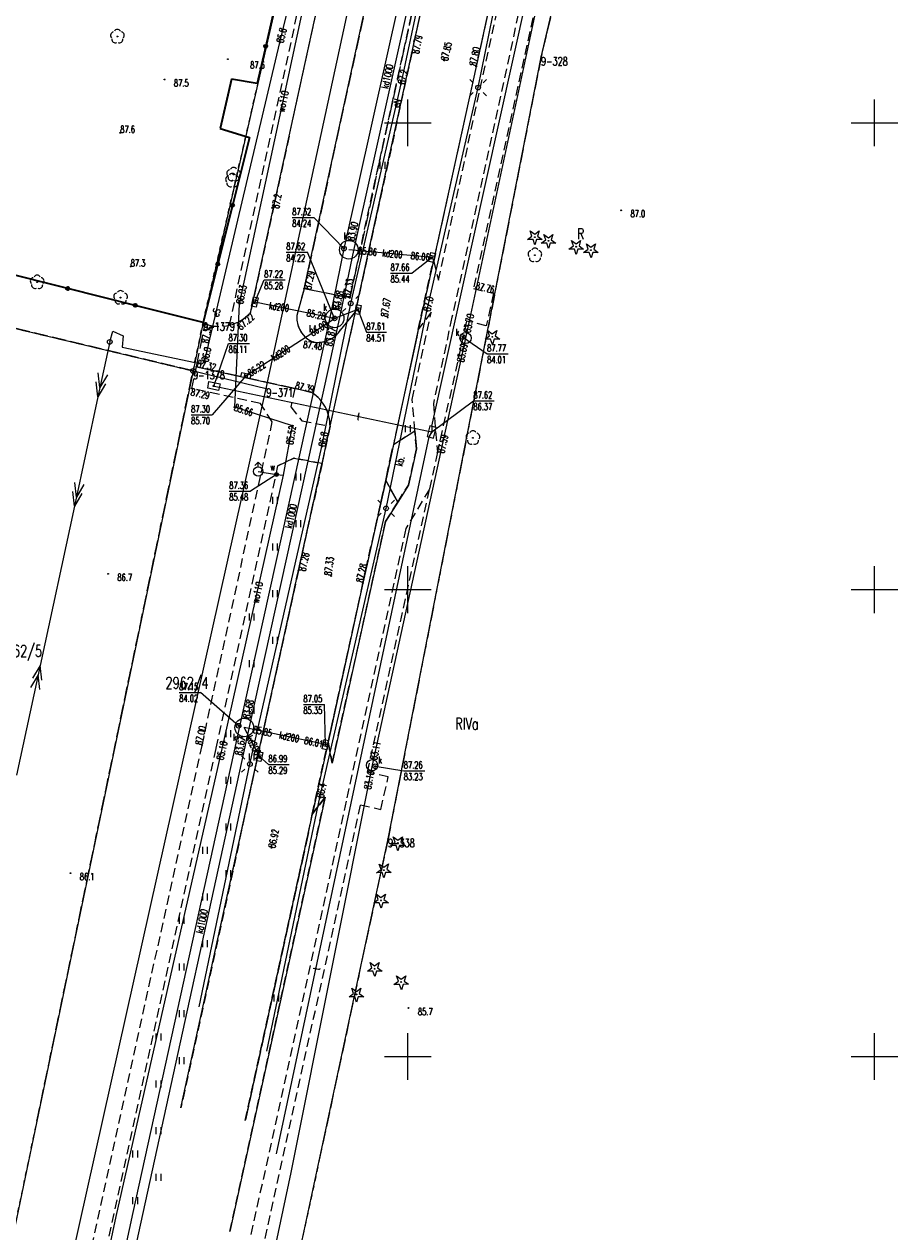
# Model space of a CAD drawing. Header units: metres. Extents: x 7427346 to 7428402, y 5774471 to 5775252.
# Tile 16 of 21: x 7427909 to 7428002, y 5774731 to 5774861. Entities that reach past the tile are written whole.
import ezdxf
from ezdxf.enums import TextEntityAlignment as Align

# ---------------------------------------------------------------- set-up
doc = ezdxf.new("R2010")
doc.units = ezdxf.units.M
for name, pattern in [('1', [0]), ('2_14', [1, -1]), ('2_OTKC', [1.5, 1, -0.5]), ('2_OTKG', [1.5, 1, -0.5]), ('2_OTKJ', [2, 1.5, -0.5]), ('2_OTKK', [0]), ('2_OTKU', [2, 1.5, -0.5]), ('2_OTZI', [1.5, 1, -0.5]), ('2_OTZT', [1.5, 1, -0.5]), ('4_SUEP_A', [0]), ('4_SUKP', [0]), ('4_SUPK', [0]), ('4_SUTP_A', [0]), ('4_SUWP', [0]), ('GDE', [0]), ('GUK', [2, 1.5, -0.5]), ('GUZ', [1, 0.5, -0.5])]:
    doc.linetypes.add(name, pattern=pattern)
doc.layers.get('0').update_dxf_attribs({"color": 250, "linetype": 'CONTINUOUS', "lineweight": 100})
for name, color, linetype, lineweight in [('Dzialki', 7, 'GDE', 18), ('Kontury', 3, 'GUK', 18), ('Numery_dzialek', 7, 'CONTINUOUS', 13), ('Numery_konturow', 3, 'CONTINUOUS', 13), ('Numery_punktow', 7, 'CONTINUOUS', 9), ('Numery_uzytkow', 3, 'CONTINUOUS', 13), ('OTK_E_T_3', 7, 'CONTINUOUS', 0), ('OTK_L_0', 7, '2_OTKJ', 18), ('OTK_L_1', 7, '2_OTKK', 25), ('OTK_L_2', 7, '2_OTKC', 18), ('OTK_L_3', 7, '2_OTKG', 18), ('OTK_L_4', 7, '2_OTKU', 18), ('OTO_L_0', 7, 'CONTINUOUS', 35), ('OTR_T_0', 7, 'CONTINUOUS', 18), ('OTR_T_1', 7, 'CONTINUOUS', 18), ('OTZ_L_3', 7, '2_OTZT', 18), ('Podzial_sekcyjny_krzyze', 7, '1', 18), ('Punkty', 7, 'CONTINUOUS', 18), ('SUE_T_3', 7, 'CONTINUOUS', 18), ('SUEP_E_T_0', 1, 'CONTINUOUS', 0), ('SUEP_L_0', 1, '4_SUEP_A', 18), ('SUER_T_0', 1, 'CONTINUOUS', 18), ('SUP_E_T_1', 7, 'CONTINUOUS', 0), ('SUP_L_1', 7, '4_SUPK', 18), ('SUP_T_2', 7, 'CONTINUOUS', 18), ('SUP_T_4', 7, 'CONTINUOUS', 18), ('SUW_E_T_2', 5, 'CONTINUOUS', 0), ('SUW_T_2', 5, 'CONTINUOUS', 18), ('SUW_T_5', 5, 'CONTINUOUS', 18), ('SUWP_E_T_0', 5, 'CONTINUOUS', 0), ('SUWP_L_0', 5, '4_SUWP', 18), ('SUWR_T_0', 5, 'CONTINUOUS', 18), ('Uzytki', 3, 'GUZ', 18)]:
    doc.layers.add(name, color=color, linetype=linetype, lineweight=lineweight)
for name, color, linetype, lineweight, true_color in [('OTZ_T_0', 96, 'CONTINUOUS', 18, 0x008000), ('OTZ_T_1', 96, 'CONTINUOUS', 18, 0x008000), ('SUK_T_1', 36, 'CONTINUOUS', 18, 0x803300), ('SUKP_E_T_0', 36, 'CONTINUOUS', 0, 0x803300), ('SUKP_L_0', 36, '4_SUKP', 18, 0x803300), ('SUKR_T_0', 36, 'CONTINUOUS', 18, 0x803300), ('SUTP_E_T_0', 30, 'CONTINUOUS', 0, 0xff9100), ('SUTP_L_0', 30, '4_SUTP_A', 18, 0xff9100), ('SUTR_T_0', 30, 'CONTINUOUS', 18, 0xff9100)]:
    doc.layers.add(name, color=color, linetype=linetype, lineweight=lineweight, true_color=true_color)
doc.styles.get("Standard").update_dxf_attribs({"font": 'Simplex.SHX', "width": 0.75})

# ---------------------------------------------------------------- blocks, each defined once
blk = doc.blocks.new('GRO')
at = {"linetype": 'CONTINUOUS'}
blk.add_circle((0, 0), 0.045, dxfattribs=at)
blk = doc.blocks.new('GRT')
at = {"linetype": 'CONTINUOUS'}
blk.add_circle((0, 0), 0.25, dxfattribs=at)
blk = doc.blocks.new('2_OTRN')
at = {"linetype": 'CONTINUOUS'}
blk.add_circle((0, 0), 0.045, dxfattribs=at)
blk = doc.blocks.new('2_OTRS')
at = {"linetype": 'CONTINUOUS'}
blk.add_circle((0, 0), 0.045, dxfattribs=at)
blk = doc.blocks.new('2_OTZT')
at = {"linetype": 'CONTINUOUS'}
for p, q in [((-0.2625, -0.375), (-0.2625, 0.375)), ((0.2625, -0.375), (0.2625, 0.375))]:
    blk.add_line(p, q, dxfattribs=at)
blk = doc.blocks.new('2_OTZG')
at = {"linetype": 'CONTINUOUS'}
for p, q in [((-0.78225, -0.26495), (-0.3012, 0.09375)), ((-0.3012, 0.09375), (-0.4937, 0.6621)), ((-0.4937, 0.6621), (-0.0039, 0.31545)), ((-0.0039, 0.31545), (0.4771, 0.67415)), ((0.4771, 0.67415), (0.2988, 0.1012)), ((0.2988, 0.1012), (0.7886, -0.24545)), ((-0.18225, -0.2575), (-0.78225, -0.26495)), ((0.01025, -0.82585), (-0.18225, -0.2575)), ((0.1886, -0.2529), (0.01025, -0.82585)), ((0.7886, -0.24545), (0.1886, -0.2529))]:
    blk.add_line(p, q, dxfattribs=at)
blk.add_circle((0, 0), 0.045, dxfattribs=at)
blk = doc.blocks.new('2_OTZL')
at = {"linetype": 'CONTINUOUS'}
blk.add_circle((0, 0), 0.045, dxfattribs=at)
for centre, start, end in [((-0.36, 0.12), 102.1445, 221.86), ((0, 0.38), 30.1401, 149.8599), ((0.36, 0.12), 318.14, 77.8555), ((-0.22, -0.3), 174.1482, 293.8542), ((0.22, -0.3), 246.1458, 5.8518)]:
    blk.add_arc(centre, 0.375, start, end, dxfattribs=at)
blk = doc.blocks.new('4_SUEO_W')
at = {"linetype": 'CONTINUOUS'}
for p, q in [((-0.53035, 0.53035), (-0.8839, 0.8839)), ((0.53035, 0.53035), (0.8839, 0.8839)), ((-0.53035, -0.53035), (-0.8839, -0.8839)), ((0.53035, -0.53035), (0.8839, -0.8839))]:
    blk.add_line(p, q, dxfattribs=at)
blk.add_circle((0, 0), 0.025, dxfattribs=at)
blk = doc.blocks.new('4_SUPP')
at = {"linetype": 'CONTINUOUS'}
blk.add_circle((0, 0), 0.25, dxfattribs=at)
blk = doc.blocks.new('4_SUPS')
at = {"linetype": 'CONTINUOUS'}
blk.add_circle((0, 0), 0.0625, dxfattribs=at)
blk = doc.blocks.new('4_SUKK')
at = {"linetype": 'CONTINUOUS'}
for p, q in [((-0.5, -0.25), (-0.5, 0.25)), ((-0.5, 0.25), (0.5, 0.25)), ((-0.175, 0.25), (-0.175, -0.25)), ((0.175, 0.25), (0.175, -0.25)), ((0.5, 0.25), (0.5, -0.25)), ((0.5, -0.25), (-0.5, -0.25))]:
    blk.add_line(p, q, dxfattribs=at)
blk = doc.blocks.new('4_SUPW')
at = {"linetype": 'CONTINUOUS'}
blk.add_circle((0, 0), 0.25, dxfattribs=at)
blk = doc.blocks.new('4_SUWH')
at = {"linetype": 'CONTINUOUS'}
for p, q in [((0, 1), (-0.35355, 0.64645)), ((0, 1), (0.35355, 0.64645)), ((0, 0.5), (0, 1))]:
    blk.add_line(p, q, dxfattribs=at)
blk.add_circle((0, 0), 0.5, dxfattribs=at)
blk = doc.blocks.new('4_SUWW')
at = {"linetype": 'CONTINUOUS'}
for radius in [0.2, 0.175, 0.15, 0.125, 0.1, 0.075, 0.05, 0.025, 0.00715]:
    blk.add_circle((0, 0), radius, dxfattribs=at)

msp = doc.modelspace()

# ---------------------------------------------------------------- linework, layer by layer
at = {"layer": 'Dzialki'}
for p, q in [((7427934.82, 5774821.56), (7427974.08, 5775002.78)), ((7427967.07, 5774998.8), (7427928.05, 5774828.63)), ((7427964.26, 5774857.04), (7427988.6, 5774960.28)), ((7427947.86, 5774773.32), (7427964.26, 5774857.04)), ((7427898.92, 5774830.13), (7427926.97, 5774823.43)), ((7427928.05, 5774828.63), (7427926.97, 5774823.43)), ((7427926.97, 5774823.43), (7427892.51, 5774657.94)), ((7427926.97, 5774823.43), (7427934.82, 5774821.56)), ((7427897.89, 5774656.42), (7427934.82, 5774821.56)), ((7427925.14, 5774667.25), (7427947.86, 5774773.32))]:
    msp.add_line(p, q, dxfattribs=at)
at = {"layer": 'Kontury'}
for p, q in [((7427967.1, 5774869.08), (7427964.26, 5774857.04)), ((7427964.26, 5774857.04), (7427947.86, 5774773.32)), ((7427926.97, 5774823.43), (7427876.29, 5774835.53)), ((7427910.24, 5774743.08), (7427926.97, 5774823.43)), ((7427947.86, 5774773.32), (7427940.25, 5774737.77))]:
    msp.add_line(p, q, dxfattribs=at)
at = {"layer": 'OTK_L_0', "linetype": '2_OTKJ'}
for p, q in [((7427950.42, 5774857.48), (7427964.79, 5774922.95)), ((7427952.44, 5774894.45), (7427938.87, 5774832.23)), ((7427961.9, 5774877.02), (7427957.3, 5774856.04)), ((7427944.38, 5774829.75), (7427950.42, 5774857.48)), ((7427957.3, 5774856.04), (7427952.73, 5774835.26)), ((7427952.73, 5774835.26), (7427951.11, 5774827.86)), ((7427941.65, 5774817.5), (7427944.38, 5774829.75)), ((7427927.35, 5774823.87), (7427928.26, 5774828.48)), ((7427951.11, 5774827.86), (7427948.44, 5774815.56)), ((7427937.87, 5774821.54), (7427927.35, 5774823.87)), ((7427948.44, 5774815.56), (7427947.61, 5774811.7)), ((7427938.27, 5774802.07), (7427940.79, 5774813.51)), ((7427947.61, 5774811.7), (7427945.17, 5774800.71)), ((7427925.67, 5774744.5), (7427938.27, 5774802.07)), ((7427945.17, 5774800.71), (7427941.44, 5774783.68)), ((7427941.44, 5774783.68), (7427939.75, 5774775.95)), ((7427939.75, 5774775.95), (7427932.56, 5774743.13))]:
    msp.add_line(p, q, dxfattribs=at)
at = {"layer": 'OTK_L_0', "linetype": '2_14'}
for p, q in [((7427933.11, 5774829.66), (7427947.52, 5774895.45)), ((7427938.87, 5774832.23), (7427938.22, 5774829.9)), ((7427942.78, 5774827.81), (7427944.38, 5774829.75)), ((7427939.74, 5774821.09), (7427937.87, 5774821.54)), ((7427940.79, 5774813.51), (7427941.65, 5774817.5))]:
    msp.add_line(p, q, dxfattribs=at)
at = {"layer": 'OTK_L_0', "linetype": '2_OTKJ'}
for centre, radius, start, end in [((7427929.82, 5774832.63), 4.43, 249.3767, 317.9719), ((7427940.29, 5774829.49), 3, 261.353, 326.0284)]:
    msp.add_arc(centre, radius, start, end, dxfattribs=at)
at = {"layer": 'OTK_L_0', "linetype": '2_14'}
for centre, radius, start, end in [((7427940.84, 5774829.08), 2.75, 162.6385, 248.5774), ((7427937.34, 5774817.51), 4.31, 359.8656, 56.1633)]:
    msp.add_arc(centre, radius, start, end, dxfattribs=at)
at = {"layer": 'OTK_L_1', "linetype": '2_OTKK'}
for p, q in [((7427950.42, 5774857.48), (7427964.79, 5774922.95)), ((7427961.9, 5774877.02), (7427957.3, 5774856.04)), ((7427944.38, 5774829.75), (7427950.42, 5774857.48)), ((7427957.3, 5774856.04), (7427952.73, 5774835.26)), ((7427952.73, 5774835.26), (7427951.11, 5774827.86)), ((7427941.65, 5774817.5), (7427944.38, 5774829.75)), ((7427951.11, 5774827.86), (7427948.44, 5774815.56)), ((7427940.79, 5774813.51), (7427941.65, 5774817.5)), ((7427948.44, 5774815.56), (7427947.61, 5774811.7)), ((7427938.27, 5774802.07), (7427940.79, 5774813.51)), ((7427947.61, 5774811.7), (7427945.17, 5774800.71)), ((7427925.67, 5774744.5), (7427938.27, 5774802.07)), ((7427945.17, 5774800.71), (7427941.44, 5774783.68)), ((7427941.44, 5774783.68), (7427939.75, 5774775.95)), ((7427939.75, 5774775.95), (7427932.56, 5774743.13))]:
    msp.add_line(p, q, dxfattribs=at)
at = {"layer": 'OTK_L_2', "linetype": '2_OTKC'}
for p, q in [((7427930.86, 5774828.32), (7427945.64, 5774896.08)), ((7427947.52, 5774895.45), (7427933.11, 5774829.66)), ((7427965.36, 5774877.76), (7427954.71, 5774829.18)), ((7427966.9, 5774877.36), (7427957.03, 5774832.25)), ((7427957.03, 5774832.25), (7427959.16, 5774831.75)), ((7427959.16, 5774831.75), (7427958.38, 5774828.26)), ((7427954.71, 5774829.18), (7427952.72, 5774819.92)), ((7427956.28, 5774828.77), (7427953.15, 5774814.71)), ((7427958.38, 5774828.26), (7427956.28, 5774828.77)), ((7427926.83, 5774821.56), (7427927.35, 5774823.87)), ((7427934.18, 5774819.95), (7427926.83, 5774821.56)), ((7427937.87, 5774821.54), (7427937.43, 5774819.58)), ((7427935.46, 5774817.96), (7427934.18, 5774819.95)), ((7427937.43, 5774819.58), (7427938.63, 5774818.09)), ((7427952.72, 5774819.92), (7427953.15, 5774814.71)), ((7427927.93, 5774783.31), (7427935.46, 5774817.96)), ((7427938.63, 5774818.09), (7427941.65, 5774817.5)), ((7427941.65, 5774817.5), (7427940.79, 5774813.51)), ((7427937.77, 5774814.1), (7427936.06, 5774813.25)), ((7427940.79, 5774813.51), (7427937.77, 5774814.1)), ((7427929.46, 5774783.01), (7427936.06, 5774813.25)), ((7427945.66, 5774780.45), (7427952.3, 5774810.78)), ((7427952.3, 5774810.78), (7427949.76, 5774806.54)), ((7427949.76, 5774806.54), (7427943.38, 5774777.34)), ((7427913.22, 5774716.45), (7427927.93, 5774783.31)), ((7427914.74, 5774716.1), (7427929.46, 5774783.01)), ((7427947.89, 5774779.97), (7427945.66, 5774780.45)), ((7427947.09, 5774776.47), (7427947.89, 5774779.97)), ((7427943.38, 5774777.34), (7427933.16, 5774730.88)), ((7427934.71, 5774730.52), (7427944.91, 5774776.97)), ((7427944.91, 5774776.97), (7427947.09, 5774776.47))]:
    msp.add_line(p, q, dxfattribs=at)
at = {"layer": 'OTK_L_2', "linetype": '2_14'}
msp.add_line((7427927.35, 5774823.87), (7427937.87, 5774821.54), dxfattribs=at)
msp.add_arc((7427929.82, 5774832.63), 4.43, 283.5804, 317.9719, dxfattribs=at)
at = {"layer": 'OTK_L_3', "linetype": '2_OTKG'}
for p, q in [((7427953.27, 5774833.15), (7427963.11, 5774878.24)), ((7427965.36, 5774877.76), (7427954.71, 5774829.18)), ((7427951.11, 5774827.86), (7427952.73, 5774835.26)), ((7427952.73, 5774835.26), (7427953.27, 5774833.15)), ((7427950.45, 5774820.38), (7427952.5, 5774829.73)), ((7427952.5, 5774829.73), (7427951.11, 5774827.86)), ((7427954.71, 5774829.18), (7427952.72, 5774819.92)), ((7427950.75, 5774817.01), (7427950.45, 5774820.38)), ((7427952.72, 5774819.92), (7427953.15, 5774814.71)), ((7427950.9, 5774815.08), (7427950.75, 5774817.01)), ((7427950.04, 5774811.19), (7427950.9, 5774815.08)), ((7427953.15, 5774814.71), (7427952.3, 5774810.78)), ((7427948.9, 5774809.37), (7427950.04, 5774811.19)), ((7427952.3, 5774810.78), (7427949.76, 5774806.54)), ((7427947.58, 5774807.29), (7427948.9, 5774809.37)), ((7427941.89, 5774781.41), (7427947.58, 5774807.29)), ((7427949.76, 5774806.54), (7427943.38, 5774777.34)), ((7427939.75, 5774775.95), (7427941.44, 5774783.68)), ((7427941.44, 5774783.68), (7427941.89, 5774781.41)), ((7427930.91, 5774731.25), (7427941.11, 5774777.76)), ((7427941.11, 5774777.76), (7427939.75, 5774775.95)), ((7427943.38, 5774777.34), (7427933.16, 5774730.88))]:
    msp.add_line(p, q, dxfattribs=at)
at = {"layer": 'OTK_L_4', "linetype": '2_14'}
for p, q in [((7427938.87, 5774832.23), (7427952.44, 5774894.45)), ((7427950.75, 5774817.01), (7427950.9, 5774815.08)), ((7427950.9, 5774815.08), (7427950.04, 5774811.19)), ((7427950.04, 5774811.19), (7427948.9, 5774809.37))]:
    msp.add_line(p, q, dxfattribs=at)
at = {"layer": 'OTK_L_4', "linetype": '2_OTKU'}
for p, q in [((7427957.26, 5774893.16), (7427943.76, 5774831.25)), ((7427943.76, 5774831.25), (7427938.87, 5774832.23)), ((7427948.44, 5774815.56), (7427950.75, 5774817.01)), ((7427947.61, 5774811.7), (7427948.44, 5774815.56)), ((7427948.9, 5774809.37), (7427947.61, 5774811.7))]:
    msp.add_line(p, q, dxfattribs=at)
at = {"layer": 'OTO_L_0'}
for p, q in [((7427936.41, 5774865.51), (7427934.75, 5774858.2)), ((7427934.75, 5774858.2), (7427933.84, 5774854.21)), ((7427931.09, 5774854.69), (7427929.87, 5774849.4)), ((7427933.84, 5774854.21), (7427931.09, 5774854.69)), ((7427929.87, 5774849.4), (7427933.02, 5774848.43)), ((7427933.02, 5774848.43), (7427931.19, 5774841.16)), ((7427931.19, 5774841.16), (7427929.62, 5774834.89)), ((7427929.62, 5774834.89), (7427928.05, 5774828.63)), ((7427913.54, 5774832.26), (7427906.31, 5774834.07)), ((7427920.77, 5774830.45), (7427913.54, 5774832.26)), ((7427928.05, 5774828.63), (7427920.77, 5774830.45))]:
    msp.add_line(p, q, dxfattribs=at)
for centre in [(7427934.75, 5774858.2), (7427931.19, 5774841.16), (7427929.62, 5774834.89), (7427913.54, 5774832.26), (7427920.77, 5774830.45)]:
    msp.add_circle(centre, 0.17, dxfattribs=at)
at = {"layer": 'OTZ_L_3', "linetype": '2_OTZI'}
for p, q in [((7427950.42, 5774857.48), (7427964.79, 5774922.95)), ((7427943.76, 5774831.25), (7427957.26, 5774893.16)), ((7427950.42, 5774857.48), (7427944.38, 5774829.75)), ((7427938.87, 5774832.23), (7427938.22, 5774829.9)), ((7427942.78, 5774827.81), (7427944.38, 5774829.75)), ((7427950.45, 5774820.38), (7427952.5, 5774829.73)), ((7427952.5, 5774829.73), (7427951.11, 5774827.86)), ((7427951.11, 5774827.86), (7427948.44, 5774815.56)), ((7427937.87, 5774821.54), (7427937.43, 5774819.58)), ((7427939.74, 5774821.09), (7427937.87, 5774821.54)), ((7427950.75, 5774817.01), (7427950.45, 5774820.38)), ((7427937.43, 5774819.58), (7427938.63, 5774818.09)), ((7427938.63, 5774818.09), (7427941.65, 5774817.5)), ((7427936.06, 5774813.25), (7427937.77, 5774814.1)), ((7427937.77, 5774814.1), (7427940.79, 5774813.51)), ((7427929.46, 5774783.01), (7427936.06, 5774813.25)), ((7427940.79, 5774813.51), (7427938.27, 5774802.07)), ((7427945.17, 5774800.71), (7427947.61, 5774811.7)), ((7427938.27, 5774802.07), (7427925.67, 5774744.5)), ((7427941.44, 5774783.68), (7427945.17, 5774800.71)), ((7427914.74, 5774716.1), (7427929.46, 5774783.01)), ((7427932.56, 5774743.13), (7427939.75, 5774775.95))]:
    msp.add_line(p, q, dxfattribs=at)
at = {"layer": 'OTZ_L_3', "linetype": '2_14'}
for p, q in [((7427943.76, 5774831.25), (7427938.87, 5774832.23)), ((7427948.44, 5774815.56), (7427950.75, 5774817.01)), ((7427947.61, 5774811.7), (7427948.9, 5774809.37)), ((7427948.9, 5774809.37), (7427947.58, 5774807.29)), ((7427947.58, 5774807.29), (7427941.89, 5774781.41)), ((7427941.89, 5774781.41), (7427941.44, 5774783.68)), ((7427941.11, 5774777.76), (7427930.91, 5774731.25)), ((7427939.75, 5774775.95), (7427941.11, 5774777.76))]:
    msp.add_line(p, q, dxfattribs=at)
at = {"layer": 'OTZ_L_3', "linetype": '2_OTZI'}
for centre, radius, start, end in [((7427940.84, 5774829.08), 2.75, 162.6385, 248.5774), ((7427940.29, 5774829.49), 3, 261.353, 326.0284), ((7427937.34, 5774817.51), 4.31, 359.8656, 56.1633)]:
    msp.add_arc(centre, radius, start, end, dxfattribs=at)
at = {"layer": 'Podzial_sekcyjny_krzyze'}
for p, q in [((7427950, 5774847.5), (7427950, 5774852.5)), ((7428000, 5774847.5), (7428000, 5774852.5)), ((7427947.5, 5774850), (7427952.5, 5774850)), ((7427997.5, 5774850), (7428002.5, 5774850)), ((7427950, 5774797.5), (7427950, 5774802.5)), ((7428000, 5774797.5), (7428000, 5774802.5)), ((7427947.5, 5774800), (7427952.5, 5774800)), ((7427997.5, 5774800), (7428002.5, 5774800)), ((7427950, 5774747.5), (7427950, 5774752.5)), ((7428000, 5774747.5), (7428000, 5774752.5)), ((7427947.5, 5774750), (7427952.5, 5774750)), ((7427997.5, 5774750), (7428002.5, 5774750))]:
    msp.add_line(p, q, dxfattribs=at)
at = {"layer": 'SUEP_L_0', "linetype": '4_SUEP_A'}
for p, q in [((7427949.27, 5774854.16), (7427954.94, 5774880.92)), ((7427957.52, 5774853.77), (7427962.87, 5774879.88)), ((7427936.26, 5774858.6), (7427939.42, 5774871.41)), ((7427931.78, 5774839.59), (7427936.26, 5774858.6)), ((7427943.87, 5774830.66), (7427949.27, 5774854.16)), ((7427952.02, 5774829.83), (7427957.52, 5774853.77)), ((7427928.21, 5774824.42), (7427931.78, 5774839.59)), ((7427940.77, 5774815.34), (7427943.87, 5774830.66)), ((7427947.66, 5774808.71), (7427952.02, 5774829.83)), ((7427918.04, 5774826.54), (7427916.78, 5774820.67)), ((7427918.04, 5774826.54), (7427918.36, 5774827.7)), ((7427918.36, 5774827.7), (7427919.48, 5774827.18)), ((7427919.48, 5774827.18), (7427919.38, 5774825.96)), ((7427919.38, 5774825.96), (7427927.87, 5774824.18)), ((7427927.87, 5774824.18), (7427928.21, 5774824.42)), ((7427916.99, 5774821.65), (7427916.81, 5774823.22)), ((7427917.79, 5774823.01), (7427916.99, 5774821.65)), ((7427916.78, 5774820.67), (7427916.6, 5774822.25)), ((7427917.58, 5774822.04), (7427916.78, 5774820.67)), ((7427916.78, 5774820.67), (7427914.25, 5774808.94)), ((7427933.06, 5774781.32), (7427940.77, 5774815.34)), ((7427914.46, 5774809.92), (7427914.29, 5774811.49)), ((7427915.27, 5774811.28), (7427914.46, 5774809.92)), ((7427914.25, 5774808.94), (7427914.08, 5774810.51)), ((7427915.06, 5774810.3), (7427914.25, 5774808.94)), ((7427914.25, 5774808.94), (7427910.58, 5774791.87)), ((7427940.57, 5774777.73), (7427947.66, 5774808.71)), ((7427910.58, 5774791.87), (7427908.05, 5774780.14)), ((7427910.58, 5774791.87), (7427909.77, 5774790.51)), ((7427910.75, 5774790.3), (7427910.58, 5774791.87)), ((7427910.37, 5774790.89), (7427909.56, 5774789.53)), ((7427910.54, 5774789.32), (7427910.37, 5774790.89)), ((7427927.64, 5774755.31), (7427933.06, 5774781.32)), ((7427934.88, 5774750.57), (7427940.57, 5774777.73))]:
    msp.add_line(p, q, dxfattribs=at)
at = {"layer": 'SUKP_L_0', "linetype": '4_SUKP'}
for p, q in [((7427969.38, 5774888.67), (7427956.17, 5774826.95)), ((7427943.17, 5774836.51), (7427950.44, 5774869.23)), ((7427951.42, 5774869.01), (7427944.15, 5774836.31)), ((7427941.65, 5774829.16), (7427943.17, 5774836.51)), ((7427944.15, 5774836.31), (7427942.63, 5774828.96)), ((7427952.59, 5774835.57), (7427943.66, 5774836.41)), ((7427942.14, 5774829.06), (7427933.59, 5774830.81)), ((7427931.97, 5774785.35), (7427941.65, 5774829.16)), ((7427944.64, 5774830), (7427942.14, 5774829.06)), ((7427932.62, 5774822.92), (7427942.14, 5774829.06)), ((7427942.63, 5774828.96), (7427932.95, 5774785.13)), ((7427956.17, 5774826.95), (7427946.16, 5774781.2)), ((7427920.56, 5774733.29), (7427931.97, 5774785.35)), ((7427934.1, 5774782.12), (7427932.46, 5774785.24)), ((7427941.16, 5774783.4), (7427932.46, 5774785.24)), ((7427932.95, 5774785.13), (7427921.54, 5774733.07)), ((7427946.16, 5774781.2), (7427937.45, 5774737.56)), ((7427937.45, 5774737.56), (7427922.21, 5774665.8)), ((7427910.23, 5774685.41), (7427920.56, 5774733.29)), ((7427921.54, 5774733.07), (7427911.21, 5774685.19))]:
    msp.add_line(p, q, dxfattribs=at)
at = {"layer": 'SUKR_T_0', "linetype": 'CONTINUOUS', "lineweight": 0}
for p, q in [((7427937.6, 5774839.86), (7427939.9, 5774839.86)), ((7427943.13, 5774836.53), (7427939.9, 5774839.86)), ((7427936.96, 5774836.16), (7427939.24, 5774836.16)), ((7427942.14, 5774829.06), (7427939.24, 5774836.16)), ((7427952.59, 5774835.57), (7427950.45, 5774833.9)), ((7427933.59, 5774830.81), (7427934.59, 5774833.18)), ((7427934.59, 5774833.18), (7427936.84, 5774833.18)), ((7427948.14, 5774833.9), (7427950.45, 5774833.9)), ((7427944.64, 5774830), (7427945.54, 5774827.57)), ((7427945.54, 5774827.57), (7427947.69, 5774827.57)), ((7427955.85, 5774827.07), (7427958.48, 5774825.27)), ((7427958.48, 5774825.27), (7427960.73, 5774825.27)), ((7427932.62, 5774822.92), (7427929.01, 5774818.72)), ((7427926.76, 5774818.72), (7427929.01, 5774818.72)), ((7427925.49, 5774788.99), (7427927.77, 5774788.99)), ((7427931.84, 5774785.42), (7427927.77, 5774788.99)), ((7427938.79, 5774787.71), (7427941.04, 5774787.71)), ((7427941.16, 5774783.4), (7427941.04, 5774787.71)), ((7427934.1, 5774782.12), (7427935.05, 5774781.27)), ((7427935.05, 5774781.27), (7427937.28, 5774781.27)), ((7427946.5, 5774781.08), (7427949.55, 5774780.59)), ((7427949.55, 5774780.59), (7427951.8, 5774780.59))]:
    msp.add_line(p, q, dxfattribs=at)
at = {"layer": 'SUP_L_1', "linetype": '4_SUPK'}
for p, q in [((7427928.55, 5774821.59), (7427928.67, 5774822.3)), ((7427929.71, 5774821.34), (7427928.55, 5774821.59)), ((7427928.67, 5774822.3), (7427929.86, 5774822.04)), ((7427929.86, 5774822.04), (7427929.71, 5774821.34)), ((7427952.36, 5774817.54), (7427952.07, 5774816.42)), ((7427953.03, 5774817.38), (7427952.36, 5774817.54)), ((7427952.07, 5774816.42), (7427952.72, 5774816.22)), ((7427952.72, 5774816.22), (7427953.03, 5774817.38))]:
    msp.add_line(p, q, dxfattribs=at)
for centre, radius in [((7427943.66, 5774836.41), 1), ((7427942.14, 5774829.06), 1), ((7427956.17, 5774826.95), 0.6), ((7427932.46, 5774785.24), 1), ((7427946.16, 5774781.2), 0.6)]:
    msp.add_circle(centre, radius, dxfattribs=at)
at = {"layer": 'SUTP_L_0', "linetype": '4_SUTP_A'}
for p, q in [((7427952.54, 5774817.5), (7427971.61, 5774903.34)), ((7427929.18, 5774821.81), (7427929.79, 5774821.69)), ((7427929.79, 5774821.69), (7427952.21, 5774816.98)), ((7427952.54, 5774817.5), (7427952.55, 5774816.89)), ((7427952.24, 5774816.37), (7427935.87, 5774739.56)), ((7427952.21, 5774816.98), (7427952.55, 5774816.89)), ((7427952.55, 5774816.89), (7427952.24, 5774816.37))]:
    msp.add_line(p, q, dxfattribs=at)
at = {"layer": 'SUTR_T_0', "linetype": 'CONTINUOUS', "lineweight": 0}
for p, q in [((7427929.18, 5774821.81), (7427930.78, 5774826.36)), ((7427930.78, 5774826.36), (7427933.03, 5774826.36)), ((7427952.55, 5774816.89), (7427957.01, 5774820.22)), ((7427957.01, 5774820.22), (7427959.23, 5774820.22))]:
    msp.add_line(p, q, dxfattribs=at)
at = {"layer": 'SUWP_L_0', "linetype": '4_SUWP'}
for p, q in [((7427931.94, 5774830.63), (7427939.19, 5774864.22)), ((7427931.43, 5774819.55), (7427931.94, 5774830.63)), ((7427937.64, 5774817.55), (7427931.43, 5774819.55)), ((7427936.65, 5774812.25), (7427937.64, 5774817.55)), ((7427933.95, 5774812.67), (7427935.91, 5774812.33)), ((7427935.91, 5774812.33), (7427936.65, 5774812.25)), ((7427930.28, 5774783.75), (7427936.65, 5774812.25)), ((7427918.73, 5774732.85), (7427930.28, 5774783.75)), ((7427910.69, 5774695.96), (7427918.73, 5774732.85))]:
    msp.add_line(p, q, dxfattribs=at)
at = {"layer": 'SUWR_T_0', "linetype": 'CONTINUOUS', "lineweight": 0}
for p in [(7427935.91, 5774812.33), (7427930.85, 5774810.54)]:
    msp.add_line(p, (7427933.13, 5774810.54), dxfattribs=at)
at = {"layer": 'Uzytki'}
for p, q in [((7427928.05, 5774828.63), (7427964.84, 5774989.04)), ((7427988.6, 5774960.28), (7427964.26, 5774857.04)), ((7427964.26, 5774857.04), (7427947.86, 5774773.32)), ((7427898.92, 5774830.13), (7427926.97, 5774823.43)), ((7427926.97, 5774823.43), (7427928.05, 5774828.63)), ((7427892.51, 5774657.94), (7427926.97, 5774823.43)), ((7427947.86, 5774773.32), (7427925.14, 5774667.25))]:
    msp.add_line(p, q, dxfattribs=at)

# ---------------------------------------------------------------- block references
at = {"layer": 'OTR_T_0'}
for p in [(7427950.42, 5774857.48), (7427953.89, 5774856.67), (7427957.3, 5774856.04), (7427938.87, 5774832.23), (7427959.16, 5774831.75), (7427943.76, 5774831.25), (7427933.11, 5774829.66), (7427947.82, 5774829.16), (7427928.26, 5774828.48), (7427939.84, 5774826.52), (7427927.35, 5774823.87), (7427926.83, 5774821.56), (7427937.87, 5774821.54), (7427953.15, 5774814.71), (7427938.27, 5774802.07), (7427941.77, 5774801.46), (7427945.17, 5774800.71), (7427927.93, 5774783.31), (7427935.38, 5774772.35)]:
    msp.add_blockref('2_OTRS', p, dxfattribs=at)
at = {"layer": 'OTR_T_1'}
for p in [(7427930.7, 5774856.82), (7427923.92, 5774854.65), (7427919.17, 5774848.93), (7427935.43, 5774840.89), (7427972.85, 5774840.63), (7427920.28, 5774834.61), (7427917.86, 5774801.7), (7427913.83, 5774769.63), (7427950.07, 5774755.19)]:
    msp.add_blockref('2_OTRN', p, dxfattribs=at)
at = {"layer": 'OTZ_L_3'}
for p in [(7427947.29, 5774845.45), (7427942.29, 5774830.45), (7427939.79, 5774827.95), (7427950, 5774817.23), (7427938.27, 5774812.07), (7427935.77, 5774809.57), (7427938.27, 5774807.07), (7427935.77, 5774804.57), (7427935.77, 5774799.57), (7427933.27, 5774797.07), (7427935.77, 5774794.57), (7427933.27, 5774792.07), (7427933.27, 5774787.07), (7427930.77, 5774784.57), (7427933.27, 5774782.07), (7427930.77, 5774779.57), (7427930.77, 5774774.57), (7427928.27, 5774772.07), (7427930.77, 5774769.57), (7427928.27, 5774767.07), (7427925.77, 5774764.57), (7427928.27, 5774762.07), (7427925.77, 5774759.57), (7427935.91, 5774756.25), (7427925.77, 5774754.57), (7427923.27, 5774752.07), (7427925.77, 5774749.57), (7427923.27, 5774747.07), (7427923.27, 5774742.07), (7427920.77, 5774739.57), (7427923.27, 5774737.07), (7427920.77, 5774734.57)]:
    msp.add_blockref('2_OTZT', p, dxfattribs=at)
at = {"layer": 'OTZ_T_0'}
for p in [(7427918.86, 5774859.25), (7427931.31, 5774844.47), (7427931.19, 5774843.82), (7427963.6, 5774835.82), (7427910.26, 5774832.93), (7427919.2, 5774831.28), (7427956.96, 5774816.27)]:
    msp.add_blockref('2_OTZL', p, dxfattribs=at)
at = {"layer": 'OTZ_T_1'}
for p in [(7427963.59, 5774837.76), (7427965.06, 5774837.37), (7427968.03, 5774836.73), (7427969.61, 5774836.37), (7427959.04, 5774827.08), (7427948.92, 5774772.86), (7427947.42, 5774769.95), (7427947.11, 5774766.72), (7427946.43, 5774759.4), (7427949.28, 5774757.98), (7427944.47, 5774756.65)]:
    msp.add_blockref('2_OTZG', p, dxfattribs=at)
at = {"layer": 'Punkty'}
for name, p in [('GRO', (7427964.26, 5774857.04)), ('GRO', (7427928.05, 5774828.63)), ('GRT', (7427926.97, 5774823.43)), ('GRO', (7427934.82, 5774821.56)), ('GRO', (7427947.86, 5774773.32))]:
    msp.add_blockref(name, p, dxfattribs=at)
at = {"layer": 'SUE_T_3'}
for name, p in [('4_SUEO_W', (7427957.52, 5774853.77)), ('4_SUPP', (7427957.52, 5774853.77)), ('4_SUEO_W', (7427943.87, 5774830.66)), ('4_SUPP', (7427943.87, 5774830.66)), ('4_SUEO_W', (7427947.66, 5774808.71)), ('4_SUPP', (7427947.66, 5774808.71)), ('4_SUEO_W', (7427933.06, 5774781.32)), ('4_SUPP', (7427933.06, 5774781.32))]:
    msp.add_blockref(name, p, dxfattribs=at)
at = {"layer": 'SUER_T_0'}
for p in [(7427936.26, 5774858.6), (7427949.27, 5774854.16), (7427952.02, 5774829.83), (7427928.21, 5774824.42), (7427940.77, 5774815.34), (7427940.57, 5774777.73)]:
    msp.add_blockref('4_SUPS', p, dxfattribs=at)
at = {"layer": 'SUK_T_1'}
for p, rotation in [((7427952.59, 5774835.57), 257.6860338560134), ((7427933.59, 5774830.81), 257.8842732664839), ((7427944.64, 5774830), 258.804798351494), ((7427932.62, 5774822.92), 347.943481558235), ((7427941.16, 5774783.4), 259.0379468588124), ((7427934.1, 5774782.12), 258.4637601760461)]:
    msp.add_blockref('4_SUKK', p, dxfattribs=dict(at, rotation=rotation))
at = {"layer": 'SUKR_T_0'}
for p in [(7427943.88, 5774837.39), (7427943.13, 5774836.53), (7427944.66, 5774836.32), (7427952.33, 5774835.59), (7427952.59, 5774835.57), (7427933.59, 5774830.81), (7427941.16, 5774829.26), (7427942.14, 5774829.06), (7427942.29, 5774830.04), (7427944.64, 5774830), (7427941.3, 5774828.52), (7427941.92, 5774828.08), (7427955.85, 5774827.07), (7427956.3, 5774827.54), (7427956.04, 5774826.36), (7427932.62, 5774822.92), (7427932.93, 5774823.12), (7427931.84, 5774785.42), (7427932.68, 5774786.22), (7427932.25, 5774784.26), (7427933.44, 5774785.03), (7427940.9, 5774783.45), (7427941.16, 5774783.4), (7427934.1, 5774782.12), (7427946.29, 5774781.79), (7427946.04, 5774780.61), (7427946.5, 5774781.08)]:
    msp.add_blockref('4_SUPS', p, dxfattribs=at)
at = {"layer": 'SUP_T_2'}
msp.add_blockref('4_SUPP', (7427918.04, 5774826.54), dxfattribs=at)
at = {"layer": 'SUP_T_4'}
for p in [(7427943.13, 5774836.53), (7427942.14, 5774829.06), (7427955.85, 5774827.07), (7427931.84, 5774785.42), (7427946.5, 5774781.08)]:
    msp.add_blockref('4_SUPW', p, dxfattribs=at)
at = {"layer": 'SUTR_T_0'}
for p in [(7427929.18, 5774821.81), (7427952.55, 5774816.89)]:
    msp.add_blockref('4_SUPS', p, dxfattribs=at)
at = {"layer": 'SUW_T_2'}
msp.add_blockref('4_SUWH', (7427933.95, 5774812.67), dxfattribs=at)
at = {"layer": 'SUW_T_5'}
msp.add_blockref('4_SUWW', (7427935.91, 5774812.33), dxfattribs=at)
at = {"layer": 'SUWR_T_0'}
for p in [(7427931.94, 5774830.63), (7427931.43, 5774819.55), (7427937.64, 5774817.55), (7427935.91, 5774812.33), (7427930.28, 5774783.75)]:
    msp.add_blockref('4_SUPS', p, dxfattribs=at)

# ---------------------------------------------------------------- texts
at = {"layer": 'Numery_dzialek', "width": 0.7}
for s, p in [('2962/5', (7427906.17, 5774794.06)), ('2962/4', (7427924.02, 5774790.64))]:
    msp.add_text(s, height=1.26, dxfattribs=at).set_placement(p, align=Align.TOP_LEFT)
at = {"layer": 'Numery_konturow', "width": 0.7}
msp.add_text('RIVa', height=1.26, dxfattribs=at).set_placement((7427955.07, 5774786.27), align=Align.TOP_LEFT)
at = {"layer": 'Numery_punktow', "width": 0.7}
for s, p in [('9-328', (7427964.26, 5774857.04)), ('9-1379', (7427928.05, 5774828.63)), ('9-1378', (7427926.97, 5774823.43)), ('9-371', (7427934.82, 5774821.56)), ('9-338', (7427947.86, 5774773.32))]:
    msp.add_text(s, height=0.9, dxfattribs=at).set_placement(p, align=Align.TOP_LEFT)
at = {"layer": 'Numery_uzytkow', "width": 0.7}
msp.add_text('R', height=1.17, dxfattribs=at).set_placement((7427968.14, 5774837.53))
at = {"layer": 'OTK_E_T_3', "lineweight": 9, "width": 0.7}
msp.add_text('kb.', height=0.75, rotation=76.8274, dxfattribs=at).set_placement((7427949.16, 5774813.77), align=Align.MIDDLE)
at = {"layer": 'OTR_T_0', "lineweight": 9, "width": 0.7}
for s, rotation, p in [('87.79', 79.0855, (7427950.42, 5774857.48)), ('87.29', 77.6966, (7427938.87, 5774832.23)), ('87.29', 347.6446, (7427926.83, 5774821.56)), ('87.59', 77.4496, (7427953.15, 5774814.71)), ('87.28', 77.5773, (7427938.27, 5774802.07))]:
    msp.add_text(s, height=0.75, rotation=rotation, dxfattribs=at).set_placement(p, align=Align.TOP_LEFT)
for s, rotation, p in [('87.85', 77.1656, (7427953.89, 5774856.67)), ('86.92', 77.3367, (7427935.38, 5774772.35))]:
    msp.add_text(s, height=0.75, rotation=rotation, dxfattribs=at).set_placement(p, align=Align.MIDDLE_LEFT)
for s, rotation, p in [('87.80', 77.6332, (7427957.3, 5774856.04)), ('87.33', 77.6987, (7427943.76, 5774831.25)), ('87.67', 80.2681, (7427947.82, 5774829.16)), ('87.32', 347.5116, (7427927.35, 5774823.87)), ('87.39', 346.4695, (7427937.87, 5774821.54)), ('87.33', 81.5228, (7427941.77, 5774801.46)), ('87.28', 77.4822, (7427945.17, 5774800.71)), ('87.00', 77.7393, (7427927.93, 5774783.31))]:
    msp.add_text(s, height=0.75, rotation=rotation, dxfattribs=at).set_placement(p)
msp.add_text('87.76', height=0.75, rotation=346.7895, dxfattribs=at).set_placement((7427959.16, 5774831.75), align=Align.RIGHT)
for s, rotation, p in [('87.22', 41.7936, (7427933.11, 5774829.66)), ('87.30', 78.8335, (7427928.26, 5774828.48))]:
    msp.add_text(s, height=0.75, rotation=rotation, dxfattribs=at).set_placement(p, align=Align.TOP_RIGHT)
msp.add_text('87.48', height=0.75, rotation=353.5677, dxfattribs=at).set_placement((7427939.84, 5774826.52), align=Align.TOP_CENTER)
at = {"layer": 'OTR_T_1', "lineweight": 9, "width": 0.7}
for s, p in [('87.6', (7427933.09, 5774856.56)), ('87.5', (7427924.92, 5774854.65)), ('87.0', (7427973.85, 5774840.63)), ('86.7', (7427918.86, 5774801.7)), ('86.1', (7427914.83, 5774769.63)), ('85.7', (7427951.07, 5774755.19))]:
    msp.add_text(s, height=0.75, dxfattribs=at).set_placement(p, align=Align.TOP_LEFT)
for s, p in [('87.6', (7427919.17, 5774848.93)), ('87.3', (7427920.28, 5774834.61))]:
    msp.add_text(s, height=0.75, dxfattribs=at).set_placement(p)
msp.add_text('87.2', height=0.75, rotation=79.83, dxfattribs=at).set_placement((7427935.43, 5774840.89), align=Align.TOP_LEFT)
at = {"layer": 'SUEP_E_T_0', "lineweight": 9, "width": 0.7}
for s, rotation, p in [('eN', 77.0588, (7427948.8, 5774852.12)), ('eS', 76.76, (7427929.45, 5774829.68))]:
    msp.add_text(s, height=0.75, rotation=rotation, dxfattribs=at).set_placement(p, align=Align.MIDDLE)
at = {"layer": 'SUER_T_0', "lineweight": 9, "width": 0.7}
for s, rotation, p in [('85.8', 76.14, (7427936.26, 5774858.6)), ('87.2', 78.0369, (7427949.27, 5774854.16)), ('87.0', 77.0613, (7427952.02, 5774829.83)), ('86.0', 76.76, (7427928.21, 5774824.42)), ('86.8', 78.5607, (7427940.77, 5774815.34)), ('86.4', 77.1094, (7427940.57, 5774777.73))]:
    msp.add_text(s, height=0.75, rotation=rotation, dxfattribs=at).set_placement(p, align=Align.MIDDLE_LEFT)
at = {"layer": 'SUKP_E_T_0', "lineweight": 9, "width": 0.7}
for s, rotation, p in [('kd1000', 77.4693, (7427947.79, 5774854.97)), ('kd200', 354.6263, (7427948.34, 5774835.97)), ('kd200', 351.9904, (7427936.19, 5774830.28)), ('kd200', 32.8203, (7427936.35, 5774825.33)), ('kd1000', 77.5432, (7427937.46, 5774807.88)), ('kd200', 297.7283, (7427933.46, 5774783.34)), ('kd200', 348.0582, (7427937.28, 5774784.22)), ('kd1000', 77.6379, (7427927.91, 5774764.48))]:
    msp.add_text(s, height=0.75, rotation=rotation, dxfattribs=at).set_placement(p, align=Align.MIDDLE)
at = {"layer": 'SUKR_T_0', "lineweight": 9, "width": 0.7}
for s, p in [('87.32', (7427937.6, 5774840.86)), ('84.24', (7427937.6, 5774839.61)), ('87.62', (7427936.96, 5774837.16)), ('84.22', (7427936.96, 5774835.91)), ('87.66', (7427948.14, 5774834.9)), ('87.22', (7427934.59, 5774834.18)), ('85.44', (7427948.14, 5774833.65)), ('85.28', (7427934.59, 5774832.93)), ('87.61', (7427945.54, 5774828.57)), ('84.51', (7427945.54, 5774827.32)), ('87.77', (7427958.48, 5774826.27)), ('84.01', (7427958.48, 5774825.02)), ('87.30', (7427926.76, 5774819.72)), ('85.70', (7427926.76, 5774818.47)), ('87.15', (7427925.49, 5774789.99)), ('84.02', (7427925.49, 5774788.74)), ('87.05', (7427938.79, 5774788.71)), ('85.35', (7427938.79, 5774787.46)), ('86.99', (7427935.05, 5774782.27)), ('87.26', (7427949.55, 5774781.59)), ('85.29', (7427935.05, 5774781.02)), ('83.23', (7427949.55, 5774780.34))]:
    msp.add_text(s, height=0.75, dxfattribs=at).set_placement(p, align=Align.TOP_LEFT)
for s, rotation, p in [('83.90', 77.4693, (7427943.88, 5774837.39)), ('85.86', 354.6263, (7427944.66, 5774836.32)), ('83.88', 76.938, (7427942.29, 5774830.04)), ('83.70', 77.9192, (7427956.3, 5774827.54)), ('86.22', 32.8203, (7427932.93, 5774823.12)), ('83.68', 77.5432, (7427932.68, 5774786.22)), ('85.85', 348.0582, (7427933.44, 5774785.03)), ('83.11', 77.6583, (7427946.29, 5774781.79))]:
    msp.add_text(s, height=0.75, rotation=rotation, dxfattribs=at).set_placement(p, align=Align.MIDDLE_LEFT)
for s, rotation, p in [('86.06', 354.6263, (7427952.33, 5774835.59)), ('85.28', 348.4326, (7427941.16, 5774829.26)), ('86.00', 32.8203, (7427941.3, 5774828.52)), ('83.87', 77.5432, (7427941.92, 5774828.08)), ('83.69', 77.6583, (7427956.04, 5774826.36)), ('83.67', 77.6379, (7427932.25, 5774784.26)), ('86.01', 348.0582, (7427940.9, 5774783.45)), ('83.10', 78.5738, (7427946.04, 5774780.61))]:
    msp.add_text(s, height=0.75, rotation=rotation, dxfattribs=at).set_placement(p, align=Align.MIDDLE_RIGHT)
at = {"layer": 'SUP_E_T_1', "lineweight": 9, "width": 0.7}
for p in [(7427943.09, 5774837.5), (7427940.93, 5774829.87), (7427955.1, 5774827.18), (7427931.26, 5774783.82), (7427946.81, 5774781.37)]:
    msp.add_text('k', height=0.75, dxfattribs=at).set_placement(p)
at = {"layer": 'SUTP_E_T_0', "lineweight": 9, "width": 0.7}
for rotation, p in [(348.141, (7427944.69, 5774818.56)), (77.6896, (7427940.2, 5774759.41))]:
    msp.add_text('t', height=0.75, rotation=rotation, dxfattribs=at).set_placement(p, align=Align.MIDDLE)
at = {"layer": 'SUTR_T_0', "lineweight": 9, "width": 0.7}
for s, p in [('87.30', (7427930.78, 5774827.36)), ('86.11', (7427930.78, 5774826.11)), ('87.62', (7427957.01, 5774821.22)), ('86.37', (7427957.01, 5774819.97))]:
    msp.add_text(s, height=0.75, dxfattribs=at).set_placement(p, align=Align.TOP_LEFT)
at = {"layer": 'SUW_E_T_2', "lineweight": 9, "width": 0.7}
msp.add_text('w', height=0.75, dxfattribs=at).set_placement((7427935.24, 5774812.75))
at = {"layer": 'SUWP_E_T_0', "lineweight": 9, "width": 0.7}
for rotation, p in [(77.8202, (7427936.62, 5774852.3)), (77.401, (7427933.85, 5774799.71))]:
    msp.add_text('wo110', height=0.75, rotation=rotation, dxfattribs=at).set_placement(p, align=Align.MIDDLE)
at = {"layer": 'SUWR_T_0', "lineweight": 9, "width": 0.7}
for s, rotation, p in [('86.03', 77.8202, (7427931.94, 5774830.63)), ('85.66', 342.1483, (7427931.43, 5774819.55))]:
    msp.add_text(s, height=0.75, rotation=rotation, dxfattribs=at).set_placement(p, align=Align.MIDDLE_LEFT)
for s, rotation, p in [('85.52', 80.2761, (7427937.64, 5774817.55)), ('85.18', 77.0846, (7427930.28, 5774783.75))]:
    msp.add_text(s, height=0.75, rotation=rotation, dxfattribs=at).set_placement(p, align=Align.MIDDLE_RIGHT)
for s, p in [('87.36', (7427930.85, 5774811.54)), ('85.48', (7427930.85, 5774810.29))]:
    msp.add_text(s, height=0.75, dxfattribs=at).set_placement(p, align=Align.TOP_LEFT)

doc.saveas('drawing.dxf')
